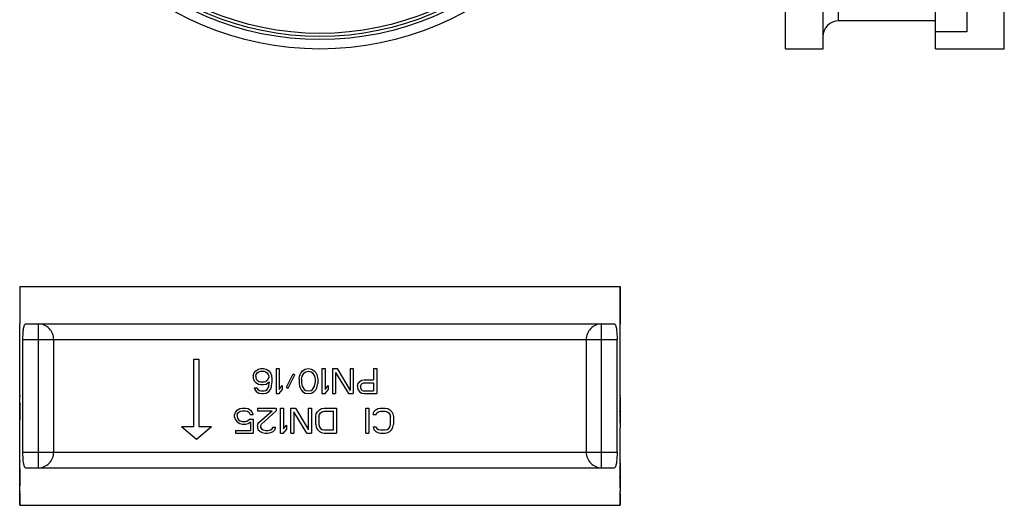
# Model space of a CAD drawing. Header units: millimetres. Extents: x -108 to 885, y -28 to 432.
# Tile 2 of 8: x 53 to 368, y -28 to 127. Entities that reach past the tile are written whole.
import ezdxf

# ---------------------------------------------------------------- set-up
doc = ezdxf.new("R2010")
doc.units = ezdxf.units.MM
doc.header["$LTSCALE"] = 30.734
doc.layers.get('0').update_dxf_attribs({"linetype": 'CONTINUOUS'})
doc.layers.add('02___PRT_ALL_AXES', color=7, linetype='CONTINUOUS')

msp = doc.modelspace()

# ---------------------------------------------------------------- linework, layer by layer
at = {"color": 7, "linetype": 'Continuous'}
for p, q in [((314.95, 126.65), (314.95, 199.65)), ((309.95, 194.65), (309.95, 117.65)), ((355.95, 194.65), (355.95, 123.15)), ((345.95, 117.66), (345.95, 132.75)), ((355.95, 123.15), (345.95, 123.15)), ((53.18, 41.71), (53.18, 29.71)), ((245.18, 41.71), (245.18, 29.71)), ((55.08, 29.71), (243.28, 29.71)), ((59.16, -16.29), (59.16, 29.71)), ((239.2, -16.29), (239.2, 29.71)), ((54.21, -11.29), (54.21, 24.71)), ((54.21, 24.71), (244.15, 24.71)), ((64.06, -11.29), (64.06, 24.71)), ((234.3, 24.71), (234.3, -11.29)), ((244.15, -11.29), (244.15, 24.71)), ((108.88, -3.08), (108.88, 18.44)), ((108.88, 18.44), (110.47, 18.44)), ((110.47, 18.44), (110.47, -3.08)), ((127.81, 13.22), (128.14, 14.07)), ((127.81, 13.22), (127.81, 12.37)), ((128.14, 14.07), (128.64, 14.75)), ((128.64, 14.75), (129.48, 15.26)), ((128.64, 13.05), (128.81, 13.56)), ((128.64, 13.05), (128.64, 12.54)), ((128.81, 13.56), (129.14, 14.07)), ((129.14, 14.07), (129.64, 14.41)), ((129.48, 15.26), (130.31, 15.43)), ((129.64, 14.41), (130.14, 14.58)), ((130.14, 14.58), (131.31, 14.58)), ((130.31, 15.43), (131.14, 15.43)), ((131.14, 15.43), (131.98, 15.26)), ((131.31, 14.58), (131.81, 14.41)), ((131.81, 14.41), (132.31, 14.07)), ((131.98, 15.26), (132.81, 14.75)), ((132.31, 14.07), (132.64, 13.56)), ((132.64, 13.56), (132.81, 13.05)), ((132.81, 14.75), (133.31, 14.07)), ((132.81, 13.05), (132.81, 12.54)), ((133.31, 14.07), (133.64, 13.22)), ((133.64, 13.22), (133.81, 12.03)), ((135.14, 15.43), (135.14, 7.43)), ((135.14, 15.43), (136.14, 15.43)), ((136.14, 15.43), (136.14, 8.79)), ((138.48, 9.47), (140.64, 13.73)), ((138.98, 9.13), (141.14, 13.39)), ((140.64, 13.73), (141.14, 13.39)), ((142.48, 12.2), (142.64, 13.05)), ((142.64, 13.05), (142.81, 13.56)), ((142.81, 13.56), (143.14, 14.24)), ((143.14, 14.24), (143.64, 14.75)), ((143.31, 12.03), (143.48, 13.05)), ((143.48, 13.05), (144.14, 14.07)), ((143.64, 14.75), (144.48, 15.26)), ((144.14, 14.07), (144.64, 14.41)), ((144.48, 15.26), (145.48, 15.43)), ((144.64, 14.41), (145.48, 14.58)), ((145.48, 15.43), (146.48, 15.26)), ((145.48, 14.58), (146.31, 14.41)), ((146.31, 14.41), (146.81, 14.07)), ((146.48, 15.26), (147.31, 14.75)), ((146.81, 14.07), (147.48, 13.05)), ((147.31, 14.75), (147.81, 14.24)), ((147.48, 13.05), (147.64, 12.03)), ((147.81, 14.24), (148.14, 13.56)), ((148.14, 13.56), (148.31, 13.05)), ((148.31, 13.05), (148.48, 12.2)), ((149.81, 15.43), (149.81, 7.43)), ((149.81, 15.43), (150.81, 15.43)), ((150.81, 15.43), (150.81, 8.79)), ((153.14, 15.43), (153.14, 7.43)), ((153.14, 15.43), (154.64, 15.43)), ((154.14, 14.24), (154.14, 7.43)), ((154.14, 14.24), (158.31, 7.43)), ((154.64, 15.43), (158.81, 8.45)), ((158.81, 15.43), (158.81, 8.45)), ((158.81, 15.43), (159.81, 15.43)), ((159.81, 15.43), (159.81, 7.43)), ((166.31, 15.43), (166.31, 11.86)), ((166.31, 15.43), (167.31, 15.43)), ((167.31, 15.43), (167.31, 7.43)), ((127.81, 12.37), (128.14, 11.52)), ((128.14, 11.52), (128.64, 11.01)), ((128.64, 12.54), (128.81, 12.03)), ((128.64, 11.01), (129.48, 10.5)), ((128.81, 12.03), (129.14, 11.69)), ((129.14, 11.69), (129.64, 11.35)), ((129.48, 10.5), (130.31, 10.32)), ((129.64, 11.35), (130.14, 11.18)), ((130.14, 11.18), (131.31, 11.18)), ((130.31, 10.32), (131.14, 10.32)), ((131.14, 10.32), (131.98, 10.5)), ((131.31, 11.18), (131.81, 11.35)), ((131.81, 11.35), (132.31, 11.69)), ((131.98, 10.5), (132.98, 11.18)), ((132.31, 11.69), (132.64, 12.03)), ((132.64, 12.03), (132.81, 12.54)), ((132.64, 9.3), (132.81, 9.81)), ((132.81, 9.81), (132.98, 10.84)), ((132.98, 11.18), (132.98, 10.84)), ((133.31, 8.79), (133.64, 9.64)), ((133.64, 9.64), (133.81, 10.84)), ((133.81, 12.03), (133.81, 10.84)), ((136.14, 8.79), (137.14, 9.98)), ((137.14, 9.98), (137.14, 8.62)), ((138.48, 9.47), (138.98, 9.13)), ((142.48, 12.2), (142.48, 10.67)), ((142.48, 10.67), (142.64, 9.81)), ((142.64, 9.81), (142.81, 9.3)), ((143.31, 12.03), (143.31, 10.84)), ((143.31, 10.84), (143.48, 9.81)), ((143.48, 9.81), (144.14, 8.79)), ((146.81, 8.79), (147.48, 9.81)), ((147.48, 9.81), (147.64, 10.84)), ((147.64, 12.03), (147.64, 10.84)), ((148.14, 9.3), (148.31, 9.81)), ((148.31, 9.81), (148.48, 10.67)), ((148.48, 12.2), (148.48, 10.67)), ((150.81, 8.79), (151.81, 9.98)), ((151.81, 9.98), (151.81, 8.62)), ((161.14, 9.98), (161.31, 10.5)), ((161.14, 9.98), (161.14, 9.3)), ((161.31, 10.5), (161.81, 11.18)), ((161.81, 11.18), (162.48, 11.69)), ((162.14, 9.81), (162.31, 10.32)), ((162.14, 9.81), (162.14, 9.3)), ((162.31, 10.32), (162.64, 10.67)), ((162.48, 11.69), (163.31, 11.86)), ((162.64, 10.67), (163.14, 10.84)), ((163.14, 10.84), (166.31, 10.84)), ((163.31, 11.86), (166.31, 11.86)), ((166.31, 10.84), (166.31, 8.28)), ((53.18, 6.95), (53.18, 6.96)), ((53.18, 6.96), (53.18, 6.96)), ((53.18, 6.96), (53.18, 6.88)), ((53.18, 6.88), (53.18, 6.95)), ((53.18, 6.95), (53.18, 6.95)), ((53.19, 6.75), (53.18, 6.88)), ((53.18, 6.88), (53.19, 6.86)), ((53.19, 6.86), (53.2, 6.52)), ((128.14, 9.3), (128.31, 8.79)), ((128.14, 9.3), (128.98, 9.3)), ((128.31, 8.79), (128.81, 8.11)), ((128.81, 8.11), (129.64, 7.6)), ((128.98, 9.3), (129.31, 8.79)), ((129.31, 8.79), (129.81, 8.45)), ((129.64, 7.6), (130.48, 7.43)), ((129.81, 8.45), (130.31, 8.28)), ((130.31, 8.28), (131.31, 8.28)), ((130.48, 7.43), (131.14, 7.43)), ((131.14, 7.43), (131.98, 7.6)), ((131.31, 8.28), (131.81, 8.45)), ((131.81, 8.45), (132.31, 8.79)), ((131.98, 7.6), (132.81, 8.11)), ((132.31, 8.79), (132.64, 9.3)), ((132.81, 8.11), (133.31, 8.79)), ((135.14, 7.43), (136.14, 7.43)), ((136.14, 7.43), (137.14, 8.62)), ((142.81, 9.3), (143.14, 8.62)), ((143.14, 8.62), (143.64, 8.11)), ((143.64, 8.11), (144.48, 7.6)), ((144.14, 8.79), (144.64, 8.45)), ((144.48, 7.6), (145.48, 7.43)), ((144.64, 8.45), (145.48, 8.28)), ((145.48, 8.28), (146.31, 8.45)), ((145.48, 7.43), (146.48, 7.6)), ((146.31, 8.45), (146.81, 8.79)), ((146.48, 7.6), (147.31, 8.11)), ((147.31, 8.11), (147.81, 8.62)), ((147.81, 8.62), (148.14, 9.3)), ((149.81, 7.43), (150.81, 7.43)), ((150.81, 7.43), (151.81, 8.62)), ((153.14, 7.43), (154.14, 7.43)), ((158.31, 7.43), (159.81, 7.43)), ((161.14, 9.3), (161.31, 8.79)), ((161.31, 8.79), (161.81, 8.11)), ((161.81, 8.11), (162.48, 7.6)), ((162.14, 9.3), (162.31, 8.79)), ((162.31, 8.79), (162.64, 8.45)), ((162.48, 7.6), (163.31, 7.43)), ((162.64, 8.45), (163.14, 8.28)), ((163.14, 8.28), (166.31, 8.28)), ((163.31, 7.43), (167.31, 7.43)), ((245.18, 6.96), (245.17, 6.88)), ((245.17, 6.75), (245.18, 6.88)), ((245.17, 6.88), (245.17, 6.85)), ((245.18, 6.95), (245.18, 6.96)), ((245.18, 6.96), (245.18, 6.96)), ((245.18, 6.88), (245.18, 6.95)), ((245.18, 6.95), (245.18, 6.95)), ((53.18, -2.76), (53.18, 6.18)), ((53.3, 3.99), (53.3, 3.88)), ((245.18, 6.18), (245.12, 6.08)), ((245.18, 6.18), (245.18, -2.76)), ((121.85, 0.59), (122.18, 1.44)), ((121.85, -0.09), (121.85, 0.59)), ((122.18, 1.44), (122.68, 2.12)), ((122.68, 2.12), (123.51, 2.63)), ((122.68, 0.42), (122.85, 0.93)), ((122.68, 0.42), (122.68, 0.08)), ((122.68, 0.08), (122.85, -0.43)), ((122.85, 0.93), (123.18, 1.44)), ((123.18, 1.44), (123.68, 1.78)), ((123.51, 2.63), (124.35, 2.8)), ((123.68, 1.78), (124.35, 1.95)), ((124.35, 2.8), (125.35, 2.8)), ((124.35, 1.95), (125.35, 1.95)), ((125.35, 2.8), (126.18, 2.63)), ((125.35, 1.95), (126.01, 1.78)), ((126.01, 1.78), (126.51, 1.44)), ((126.18, 2.63), (127.01, 2.12)), ((126.51, 1.44), (126.85, 0.76)), ((126.85, 0.76), (127.85, 0.76)), ((127.01, 2.12), (127.51, 1.44)), ((127.51, 1.44), (127.85, 0.76)), ((129.18, 2.8), (129.18, 1.95)), ((129.18, 2.8), (135.18, 2.8)), ((129.18, 1.95), (133.85, 1.95)), ((129.68, -1.79), (133.85, 1.95)), ((135.18, 1.95), (130.51, -2.31)), ((135.18, 2.8), (135.18, 1.95)), ((136.51, -5.2), (136.51, 2.8)), ((136.51, 2.8), (137.51, 2.8)), ((137.51, 2.8), (137.51, -3.84)), ((139.85, -5.2), (139.85, 2.8)), ((139.85, 2.8), (141.35, 2.8)), ((140.85, 1.61), (140.85, -5.2)), ((145.01, -5.2), (140.85, 1.61)), ((141.35, 2.8), (145.51, -4.18)), ((145.51, -4.18), (145.51, 2.8)), ((145.51, 2.8), (146.51, 2.8)), ((146.51, 2.8), (146.51, -5.2)), ((147.85, 0.08), (148.01, 0.93)), ((147.85, -2.48), (147.85, 0.08)), ((148.01, 0.93), (148.35, 1.61)), ((148.35, 1.61), (149.01, 2.29)), ((148.85, 0.08), (149.01, 0.76)), ((148.85, 0.08), (148.85, -2.48)), ((149.01, 2.29), (149.68, 2.63)), ((149.01, 0.76), (149.35, 1.27)), ((149.35, 1.27), (149.85, 1.61)), ((149.68, 2.63), (150.51, 2.8)), ((149.85, 1.61), (150.51, 1.78)), ((150.51, 2.8), (154.51, 2.8)), ((150.51, 1.78), (153.51, 1.78)), ((153.51, -4.18), (153.51, 1.78)), ((154.51, 2.8), (154.51, -5.2)), ((163.85, 2.8), (164.85, 2.8)), ((163.85, -5.2), (163.85, 2.8)), ((164.85, 2.8), (164.85, -5.2)), ((166.18, 0.76), (166.35, 1.61)), ((166.18, 0.76), (167.18, 0.76)), ((166.35, 1.61), (167.01, 2.29)), ((167.01, 2.29), (167.68, 2.63)), ((167.18, 0.76), (167.35, 1.27)), ((167.35, 1.27), (167.85, 1.61)), ((167.68, 2.63), (168.51, 2.8)), ((167.85, 1.61), (168.51, 1.78)), ((168.51, 2.8), (170.01, 2.8)), ((168.51, 1.78), (170.01, 1.78)), ((170.01, 2.8), (170.85, 2.63)), ((170.01, 1.78), (170.68, 1.61)), ((170.68, 1.61), (171.18, 1.27)), ((170.85, 2.63), (171.51, 2.29)), ((171.18, 1.27), (171.51, 0.76)), ((171.51, 2.29), (172.18, 1.61)), ((171.51, 0.76), (171.68, 0.08)), ((171.68, -2.48), (171.68, 0.08)), ((172.18, 1.61), (172.51, 0.93)), ((172.51, 0.93), (172.68, 0.08)), ((172.68, 0.08), (172.68, -2.48)), ((245.11, 1.24), (245.07, 1.84)), ((53.18, -2.76), (53.2, -2.79)), ((53.22, -2.85), (53.21, -2.89)), ((53.22, -2.82), (53.22, -2.85)), ((104.88, -3.08), (109.67, -7.1)), ((104.88, -3.08), (108.88, -3.08)), ((109.67, -7.1), (114.47, -3.08)), ((110.47, -3.08), (114.47, -3.08)), ((121.85, -0.09), (122.18, -0.94)), ((122.18, -0.94), (122.68, -1.62)), ((122.68, -1.62), (123.51, -2.13)), ((122.85, -0.43), (123.18, -0.94)), ((123.18, -0.94), (123.68, -1.28)), ((123.51, -2.13), (124.35, -2.31)), ((123.68, -1.28), (124.35, -1.45)), ((124.35, -1.45), (125.35, -1.45)), ((124.35, -2.31), (125.35, -2.31)), ((125.35, -1.45), (126.01, -1.28)), ((125.35, -2.31), (126.18, -2.13)), ((126.01, -1.28), (126.68, -0.77)), ((126.18, -2.13), (127.01, -1.62)), ((126.68, -0.77), (127.85, -0.77)), ((127.01, -1.62), (127.01, -4.35)), ((127.85, -0.77), (127.85, -5.2)), ((129.18, -2.99), (129.35, -2.31)), ((129.18, -2.99), (129.18, -3.33)), ((129.35, -2.31), (129.68, -1.79)), ((130.18, -2.99), (130.51, -2.31)), ((130.18, -2.99), (130.18, -3.33)), ((137.51, -3.84), (138.51, -2.65)), ((138.51, -2.65), (138.51, -4.01)), ((147.85, -2.48), (148.01, -3.33)), ((148.85, -2.48), (149.01, -3.16)), ((171.51, -3.16), (171.68, -2.48)), ((172.51, -3.33), (172.68, -2.48)), ((245.15, -2.89), (245.14, -2.82)), ((245.16, -2.79), (245.18, -2.76)), ((53.18, -3.5), (53.2, -3.2)), ((53.18, -3.5), (53.18, -3.54)), ((53.18, -3.54), (53.18, -3.5)), ((122.18, -4.35), (122.18, -5.2)), ((122.18, -4.35), (127.01, -4.35)), ((122.18, -5.2), (127.85, -5.2)), ((129.18, -3.33), (129.35, -4.01)), ((129.35, -4.01), (130.01, -4.69)), ((130.01, -4.69), (130.68, -5.03)), ((130.18, -3.33), (130.51, -3.84)), ((130.51, -3.84), (131.01, -4.18)), ((130.68, -5.03), (131.68, -5.2)), ((131.01, -4.18), (131.85, -4.35)), ((131.68, -5.2), (132.35, -5.2)), ((131.85, -4.35), (132.51, -4.35)), ((132.35, -5.2), (133.51, -5.03)), ((132.51, -4.35), (133.35, -4.18)), ((133.35, -4.18), (133.85, -3.84)), ((133.51, -5.03), (134.18, -4.69)), ((133.85, -3.84), (134.18, -3.33)), ((134.18, -3.33), (135.01, -3.33)), ((134.18, -4.69), (134.85, -4.01)), ((134.85, -4.01), (135.01, -3.33)), ((136.51, -5.2), (137.51, -5.2)), ((137.51, -5.2), (138.51, -4.01)), ((139.85, -5.2), (140.85, -5.2)), ((145.01, -5.2), (146.51, -5.2)), ((148.01, -3.33), (148.35, -4.01)), ((148.35, -4.01), (149.01, -4.69)), ((149.01, -3.16), (149.35, -3.67)), ((149.01, -4.69), (149.68, -5.03)), ((149.35, -3.67), (149.85, -4.01)), ((149.68, -5.03), (150.51, -5.2)), ((149.85, -4.01), (150.51, -4.18)), ((150.51, -4.18), (153.51, -4.18)), ((150.51, -5.2), (154.51, -5.2)), ((163.85, -5.2), (164.85, -5.2)), ((166.18, -3.16), (167.18, -3.16)), ((166.18, -3.16), (166.35, -4.01)), ((166.35, -4.01), (167.01, -4.69)), ((167.01, -4.69), (167.68, -5.03)), ((167.18, -3.16), (167.35, -3.67)), ((167.35, -3.67), (167.85, -4.01)), ((167.68, -5.03), (168.51, -5.2)), ((167.85, -4.01), (168.51, -4.18)), ((168.51, -4.18), (170.01, -4.18)), ((168.51, -5.2), (170.01, -5.2)), ((170.01, -4.18), (170.68, -4.01)), ((170.01, -5.2), (170.85, -5.03)), ((170.68, -4.01), (171.18, -3.67)), ((170.85, -5.03), (171.51, -4.69)), ((171.18, -3.67), (171.51, -3.16)), ((171.51, -4.69), (172.18, -4.01)), ((172.18, -4.01), (172.51, -3.33)), ((245.16, -3.2), (245.18, -3.5)), ((245.18, -3.5), (245.18, -3.54)), ((245.18, -3.54), (245.18, -3.5)), ((54.21, -11.29), (244.15, -11.29)), ((53.18, -14.05), (53.18, -14.04)), ((53.18, -14.04), (53.18, -14.04)), ((53.18, -14.04), (53.18, -14.12)), ((53.18, -14.12), (53.18, -14.05)), ((53.18, -14.05), (53.18, -14.05)), ((53.19, -14.25), (53.18, -14.12)), ((53.18, -14.12), (53.19, -14.14)), ((53.18, -23.76), (53.18, -14.82)), ((53.19, -14.14), (53.2, -14.48)), ((245.18, -14.82), (245.14, -14.89)), ((245.17, -14.14), (245.18, -14.04)), ((245.18, -14.04), (245.17, -14.16)), ((245.17, -14.25), (245.17, -14.14)), ((245.17, -14.16), (245.17, -14.17)), ((245.18, -14.04), (245.18, -14.04)), ((245.18, -14.04), (245.18, -14.04)), ((245.18, -14.04), (245.18, -14.04)), ((245.18, -14.82), (245.18, -23.76)), ((55.08, -16.29), (243.28, -16.29)), ((245.11, -19.76), (245.07, -19.16)), ((53.18, -23.76), (53.2, -23.79)), ((53.19, -24.41), (53.18, -24.54)), ((53.18, -24.54), (53.18, -28.29)), ((53.22, -23.84), (53.21, -23.88)), ((53.22, -23.81), (53.22, -23.84)), ((245.15, -23.88), (245.14, -23.81)), ((245.18, -24.54), (245.15, -23.88)), ((245.16, -23.79), (245.18, -23.76)), ((245.18, -24.54), (245.18, -28.29))]:
    msp.add_line(p, q, dxfattribs=at)
for radius in [93, 92, 91]:
    msp.add_circle((149.18, 213.65), radius, dxfattribs=at)
for centre, radius, start, end in [((314.95, 121.65), 5, 90, 180), ((-40.8, 1.71), 94.13, 2.5483, 2.9286), ((-41.61, 1.67), 94.93, 2.4182, 2.5484), ((-40.83, 1.71), 94.15, 1.3931, 2.4186), ((-40.9, 1.71), 94.22, 0.0025, 1.3204), ((339.33, 1.71), 94.29, 178.6812, 179.9972), ((356.63, 2.03), 111.59, 178.0604, 179.0509), ((211.02, 1.62), 34.2, 4.5649, 5.2004), ((186.84, -0.29), 58.45, 4.077, 4.5443), ((146.7, -3.13), 98.69, 3.7608, 4.0656), ((-40.59, 1.71), 93.92, 357.2377, 0.0008), ((339.11, 1.71), 94.08, 180.0016, 182.6274), ((442.21, 12.99), 197.46, 183.4115, 183.7482), ((-41.45, 1.75), 94.77, 356.8269, 357.1974), ((340.1, 1.76), 95.06, 182.6261, 182.7574), ((336.89, 1.59), 91.86, 182.7967, 183.179), ((-40.8, -19.29), 94.13, 2.5488, 2.9289), ((-41.6, -19.33), 94.93, 2.4182, 2.5489), ((-40.96, -19.3), 94.29, 2.0268, 2.4183), ((356.63, -18.97), 111.59, 178.0604, 179.0509), ((-40.7, -19.29), 94.03, 0.0011, 2.0268), ((339.33, -19.29), 94.3, 178.6812, 179.9972), ((211.02, -19.38), 34.2, 4.5649, 5.2004), ((186.84, -21.29), 58.45, 4.077, 4.5443), ((146.7, -24.13), 98.69, 3.7608, 4.0656), ((-40.61, -19.29), 93.94, 357.2393, 0.0005), ((339.08, -19.29), 94.05, 180.0012, 182.4937), ((442.21, -8.01), 197.46, 183.4115, 183.7482), ((-41.1, -19.27), 94.43, 356.8831, 357.2049), ((339.36, -19.28), 94.33, 182.4925, 182.7573)]:
    msp.add_arc(centre, radius, start, end, dxfattribs=at)
for points, knots in [([(54.21, 24.71), (54.21, 25.35), (54.23, 26.29), (54.33, 27.47), (54.42, 28.22), (54.54, 28.83), (54.67, 29.25), (54.79, 29.49), (54.89, 29.64), (55.01, 29.71), (55.08, 29.71)], [0, 0, 0, 0, 0.369579, 0.536405, 0.682824, 0.803807, 0.896083, 0.931221, 0.959422, 1, 1, 1, 1]), ([(64.06, 24.71), (64.06, 25.36), (63.8, 26.67), (62.72, 28.33), (61.09, 29.45), (59.8, 29.71), (59.16, 29.71)], [0, 0, 0, 0, 0.25253, 0.503559, 0.752504, 1, 1, 1, 1]), ([(239.2, 29.71), (238.56, 29.71), (237.27, 29.45), (235.64, 28.33), (234.56, 26.67), (234.3, 25.36), (234.3, 24.71)], [0, 0, 0, 0, 0.247496, 0.496441, 0.74747, 1, 1, 1, 1]), ([(243.28, 29.71), (243.35, 29.71), (243.47, 29.64), (243.57, 29.49), (243.69, 29.25), (243.82, 28.83), (243.94, 28.22), (244.03, 27.47), (244.13, 26.29), (244.15, 25.35), (244.15, 24.71)], [0, 0, 0, 0, 0.040578, 0.068779, 0.103917, 0.196193, 0.317176, 0.463595, 0.630421, 1, 1, 1, 1]), ([(245.11, 5.81), (245.11, 5.91), (245.13, 6.23), (245.15, 6.55), (245.17, 6.75)], [0, 0, 0, 0, 0.344631, 1, 1, 1, 1]), ([(55.08, -16.29), (55.01, -16.29), (54.89, -16.22), (54.79, -16.07), (54.67, -15.83), (54.54, -15.41), (54.42, -14.8), (54.33, -14.05), (54.23, -12.86), (54.21, -11.93), (54.21, -11.29)], [0, 0, 0, 0, 0.040578, 0.068779, 0.103917, 0.196193, 0.317176, 0.463595, 0.630421, 1, 1, 1, 1]), ([(59.16, -16.29), (59.8, -16.29), (61.09, -16.03), (62.72, -14.91), (63.8, -13.25), (64.06, -11.94), (64.06, -11.29)], [0, 0, 0, 0, 0.247496, 0.496441, 0.74747, 1, 1, 1, 1]), ([(234.3, -11.29), (234.3, -11.94), (234.56, -13.25), (235.64, -14.91), (237.27, -16.03), (238.56, -16.29), (239.2, -16.29)], [0, 0, 0, 0, 0.25253, 0.503559, 0.752504, 1, 1, 1, 1]), ([(244.15, -11.29), (244.15, -11.93), (244.13, -12.86), (244.03, -14.05), (243.94, -14.8), (243.82, -15.41), (243.69, -15.83), (243.57, -16.07), (243.47, -16.22), (243.35, -16.29), (243.28, -16.29)], [0, 0, 0, 0, 0.369579, 0.536405, 0.682824, 0.803807, 0.896083, 0.931221, 0.959422, 1, 1, 1, 1]), ([(245.11, -15.19), (245.11, -15.09), (245.13, -14.77), (245.15, -14.45), (245.17, -14.25)], [0, 0, 0, 0, 0.344631, 1, 1, 1, 1])]:
    msp.add_open_spline(points, degree=3, knots=knots, dxfattribs=at)
at = {"layer": '02___PRT_ALL_AXES', "color": 7, "linetype": 'Continuous'}
for p, q in [((297.95, 117.66), (297.95, 309.65)), ((367.95, 117.66), (367.95, 309.65)), ((345.95, 126.65), (314.95, 126.65)), ((309.95, 117.65), (297.95, 117.65)), ((367.95, 117.65), (345.95, 117.65)), ((53.18, 41.71), (245.18, 41.71)), ((245.18, 6.94), (245.18, 41.71)), ((53.18, 6.94), (53.18, 29.71)), ((53.18, -14.06), (53.18, -3.5)), ((245.18, -14.06), (245.18, -3.5)), ((53.18, -28.29), (53.18, -24.54)), ((245.18, -28.29), (245.18, -24.54)), ((53.18, -28.29), (245.18, -28.29))]:
    msp.add_line(p, q, dxfattribs=at)
msp.add_circle((149.18, 213.65), 96, dxfattribs=at)

doc.saveas('drawing.dxf')
